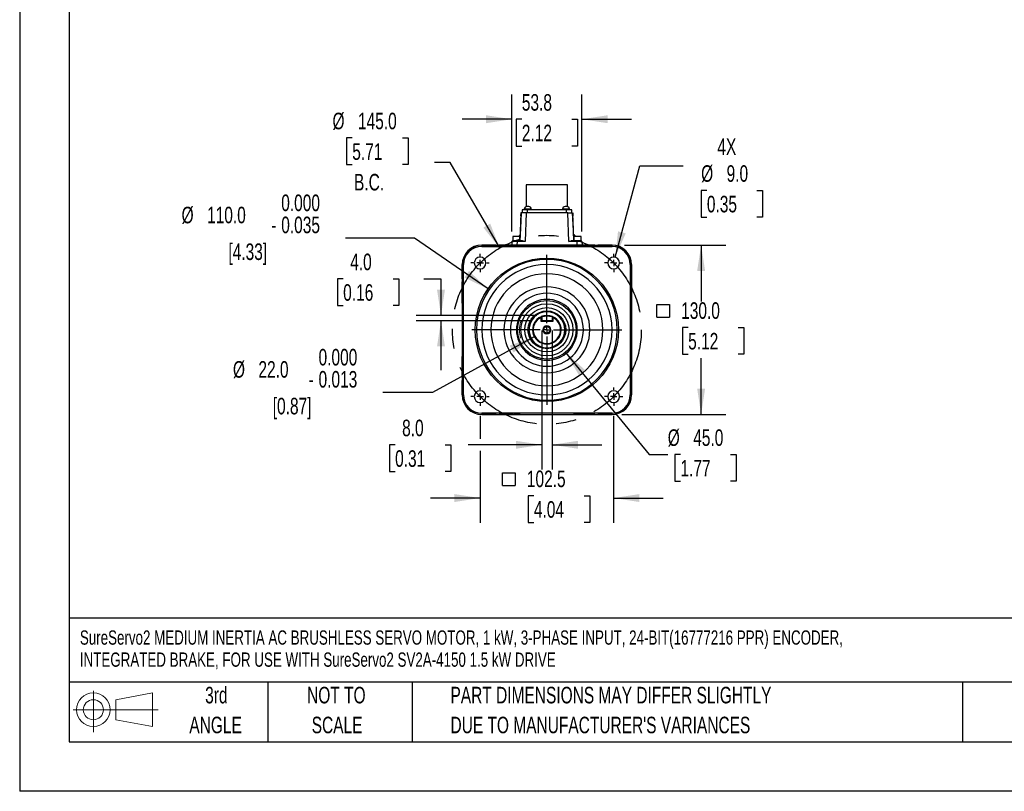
# Model space of a CAD drawing. Header units: millimetres. Extents: x 0 to 1676, y 0 to 1295.
# Tile 1 of 7: x 0 to 756, y 0 to 592. Entities that reach past the tile are written whole.
import ezdxf

# ---------------------------------------------------------------- set-up
doc = ezdxf.new("R2010")
doc.units = ezdxf.units.MM
doc.header["$LTSCALE"] = 6
doc.linetypes.add('CENTERX2', pattern=[20.32, 12.7, -2.54, 2.54, -2.54])
doc.layers.add('CENTER', color=40, linetype='CENTERX2')
doc.layers.add('SLD-DEFPOINTS', color=7, linetype='Continuous')
doc.layers.add('DIMENSIONS', color=140, linetype='Continuous', lineweight=25)
doc.layers.add('TEXT', color=140, linetype='Continuous', lineweight=25)
doc.styles.add('SLDTEXTSTYLE0', font='TXT', dxfattribs={"width": 0.7})
doc.dimstyles.new('SLDDIMSTYLE0', dxfattribs={"dimtxt": 12.948047, "dimasz": 19.812, "dimexe": 0, "dimexo": 0.0625, "dimgap": 3.237012, "dimtad": 0, "dimtih": 1, "dimtoh": 1, "dimrnd": 1e-09, "dimzin": 4, "dimdsep": 46, "dimtxsty": 'SLDTEXTSTYLE0', "dimsah": 1, "dimcen": 0, "dimadec": 0, "dimazin": 1, "dimtfac": 1, "dimtofl": 0, "dimtmove": 0, "dimatfit": 3, "dimfxl": 0, "dimfrac": 2, "dimtolj": 1, "dimtzin": 12, "dimarcsym": 0})
doc.dimstyles.new('SLDDIMSTYLE1', dxfattribs={"dimtxt": 12.948047, "dimasz": 19.812, "dimexe": 0, "dimexo": 0.0625, "dimgap": 3.237012, "dimtad": 0, "dimtih": 1, "dimtoh": 1, "dimrnd": 1e-09, "dimzin": 4, "dimdsep": 46, "dimtxsty": 'SLDTEXTSTYLE0', "dimsah": 1, "dimcen": 0.09, "dimadec": 0, "dimazin": 1, "dimtfac": 1, "dimtmove": 0, "dimatfit": 0, "dimfxl": 0, "dimfrac": 2, "dimtolj": 1, "dimtzin": 12, "dimarcsym": 0})
doc.dimstyles.new('SLDDIMSTYLE2', dxfattribs={"dimtxt": 12.948047, "dimasz": 19.812, "dimexe": 0, "dimexo": 0.0625, "dimgap": 3.237012, "dimtad": 0, "dimtih": 1, "dimtoh": 1, "dimrnd": 1e-09, "dimzin": 4, "dimdsep": 46, "dimtxsty": 'SLDTEXTSTYLE0', "dimsah": 1, "dimcen": 0, "dimadec": 0, "dimazin": 1, "dimtol": 1, "dimtm": 0.035, "dimtfac": 1, "dimtdec": 3, "dimtofl": 0, "dimtmove": 0, "dimatfit": 3, "dimfxl": 0, "dimfrac": 2, "dimtolj": 1, "dimtzin": 0, "dimarcsym": 0})
doc.dimstyles.new('SLDDIMSTYLE3', dxfattribs={"dimtxt": 12.948047, "dimasz": 19.812, "dimexe": 0, "dimexo": 0.0625, "dimgap": 3.237012, "dimtad": 0, "dimtih": 1, "dimtoh": 1, "dimrnd": 1e-09, "dimzin": 4, "dimdsep": 46, "dimtxsty": 'SLDTEXTSTYLE0', "dimsah": 1, "dimcen": 0, "dimadec": 0, "dimazin": 1, "dimtol": 1, "dimtm": 0.013, "dimtfac": 1, "dimtdec": 3, "dimtofl": 0, "dimtmove": 0, "dimatfit": 3, "dimfxl": 0, "dimfrac": 2, "dimtolj": 1, "dimtzin": 0, "dimarcsym": 0})
doc.dimstyles.new('SLDDIMSTYLE4', dxfattribs={"dimtxt": 12.948047, "dimasz": 19.812, "dimexe": 0, "dimexo": 0.0625, "dimgap": 3.237012, "dimtad": 0, "dimtih": 1, "dimtoh": 1, "dimrnd": 1e-09, "dimzin": 12, "dimdsep": 46, "dimtxsty": 'SLDTEXTSTYLE0', "dimsah": 1, "dimcen": 0.09, "dimadec": 0, "dimazin": 3, "dimtfac": 1, "dimtmove": 0, "dimatfit": 0, "dimfxl": 0, "dimfrac": 2, "dimtolj": 1, "dimtzin": 12, "dimarcsym": 0})
doc.dimstyles.new('SLDDIMSTYLE5', dxfattribs={"dimtxt": 12.948047, "dimasz": 19.812, "dimexe": 0, "dimexo": 0.0625, "dimgap": 3.237012, "dimtad": 0, "dimtih": 1, "dimtoh": 1, "dimrnd": 1e-09, "dimzin": 4, "dimdsep": 46, "dimtxsty": 'SLDTEXTSTYLE0', "dimsah": 1, "dimcen": 0, "dimadec": 0, "dimazin": 1, "dimtfac": 1, "dimtofl": 0, "dimtmove": 0, "dimatfit": 3, "dimfxl": 0, "dimfrac": 2, "dimtolj": 1, "dimtzin": 12, "dimarcsym": 0})
doc.dimstyles.new('SLDDIMSTYLE6', dxfattribs={"dimtxt": 12.948047, "dimasz": 19.812, "dimexe": 0, "dimexo": 0.0625, "dimgap": 3.237012, "dimtad": 0, "dimtih": 1, "dimtoh": 1, "dimrnd": 1e-09, "dimzin": 4, "dimdsep": 46, "dimtxsty": 'SLDTEXTSTYLE0', "dimsah": 1, "dimcen": 0.09, "dimadec": 0, "dimazin": 1, "dimtfac": 1, "dimtofl": 0, "dimtmove": 0, "dimatfit": 3, "dimfxl": 0, "dimfrac": 2, "dimtolj": 1, "dimtzin": 12, "dimarcsym": 0})

# ---------------------------------------------------------------- blocks, each defined once
blk = doc.blocks.new('Block11')
at = {"color": 7, "linetype": 'Continuous', "lineweight": 18}
for p, q in [((15.53, 31.86), (15.53, 0)), ((32.88, 25), (61.05, 30.19)), ((32.88, 9.58), (32.88, 25)), ((61.05, 30.19), (61.05, 4.39)), ((0, 17.29), (65.24, 17.29)), ((32.88, 9.58), (61.05, 4.39))]:
    blk.add_line(p, q, dxfattribs=at)
for radius in [12.9, 7.71]:
    blk.add_circle((15.53, 17.29), radius, dxfattribs=at)
blk = doc.blocks.new('Block12')
at = {"layer": 'SLD-DEFPOINTS'}
blk.add_blockref('Block11', (0, 0), dxfattribs=at)
blk = doc.blocks.new('SW_NOTE_0')
at = {"layer": 'TEXT', "color": 0, "linetype": 'CENTERX2', "lineweight": 18, "char_height": 10.9541, "attachment_point": 1, "style": 'SLDTEXTSTYLE0'}
for s, insert in [('SureServo2 MEDIUM INERTIA AC BRUSHLESS SERVO MOTOR, 1 kW, 3-PHASE INPUT, 24-BIT(16777216 PPR) ENCODER,', (0, 14.12)), ('INTEGRATED BRAKE, FOR USE WITH SureServo2 SV2A-4150 1.5 kW DRIVE', (0, -2.83))]:
    blk.add_mtext(s, dxfattribs=dict(at, insert=insert))
blk = doc.blocks.new('SW_NOTE_0_3')
at = {"layer": 'TEXT', "color": 0, "linetype": 'CENTERX2', "lineweight": 18, "char_height": 12.7, "attachment_point": 1, "style": 'SLDTEXTSTYLE0'}
for s, insert in [('PART DIMENSIONS MAY DIFFER SLIGHTLY', (0, 16.37)), ("DUE TO MANUFACTURER'S VARIANCES", (0, -6.56))]:
    blk.add_mtext(s, dxfattribs=dict(at, insert=insert))
blk = doc.blocks.new('SW_NOTE_0_4')
at = {"layer": 'TEXT', "color": 0, "linetype": 'CENTERX2', "lineweight": 18, "char_height": 12.7, "attachment_point": 2, "style": 'SLDTEXTSTYLE0'}
for s, insert in [('NOT TO', (31.55, 16.37)), ('SCALE', (32.13, -6.56))]:
    blk.add_mtext(s, dxfattribs=dict(at, insert=insert))
blk = doc.blocks.new('SW_NOTE_0_5')
at = {"layer": 'TEXT', "color": 0, "linetype": 'CENTERX2', "lineweight": 18, "char_height": 12.7, "attachment_point": 2, "style": 'SLDTEXTSTYLE0'}
for s, insert in [('3rd', (13.89, 16.37)), ('ANGLE', (13.31, -6.56))]:
    blk.add_mtext(s, dxfattribs=dict(at, insert=insert))
blk = doc.blocks.new('_D')
at = {"layer": 'DIMENSIONS'}
for p, q in [((255.3, 501.44), (250.96, 501.44)), ((250.96, 501.44), (250.96, 480.86)), ((293.78, 501.44), (298.13, 501.44)), ((298.13, 501.44), (298.13, 480.86)), ((250.96, 480.86), (255.3, 480.86)), ((298.13, 480.86), (293.78, 480.86)), ((330.53, 482.64), (318.47, 482.64)), ((368.47, 416.92), (330.53, 482.64))]:
    blk.add_line(p, q, dxfattribs=at)
blk.add_solid([(368.47, 416.92), (361.2, 435.61), (355.92, 432.56)], dxfattribs=at)
at = {"layer": 'DIMENSIONS', "char_height": 12.7, "attachment_point": 1, "style": 'SLDTEXTSTYLE0'}
for s, insert in [('%%c', (240.14, 520.71)), ('145.0', (259.69, 520.71)), ('5.71', (255.3, 497.23)), ('B.C.', (256.66, 473.76))]:
    blk.add_mtext(s, dxfattribs=dict(at, insert=insert))
blk = doc.blocks.new('_D_1')
at = {"layer": 'DIMENSIONS'}
for p, q in [((400.72, 353.52), (400.72, 246.86)), ((408.72, 353.52), (408.72, 246.86)), ((288.19, 265.91), (283.84, 265.91)), ((283.84, 265.91), (283.84, 245.33)), ((326.67, 265.91), (331.02, 265.91)), ((331.02, 265.91), (331.02, 245.33)), ((400.72, 265.91), (344.21, 265.91)), ((408.72, 265.91), (446.82, 265.91)), ((283.84, 245.33), (288.19, 245.33)), ((331.02, 245.33), (326.67, 245.33))]:
    blk.add_line(p, q, dxfattribs=at)
for points in [[(400.72, 265.91), (380.9, 268.95), (380.9, 262.86)], [(408.72, 265.91), (428.53, 262.86), (428.53, 268.95)]]:
    blk.add_solid(points, dxfattribs=at)
at = {"layer": 'DIMENSIONS', "char_height": 12.7, "attachment_point": 1, "style": 'SLDTEXTSTYLE0'}
for s, insert in [('8.0', (293.58, 285.18)), ('0.31', (288.19, 261.7))]:
    blk.add_mtext(s, dxfattribs=dict(at, insert=insert))
blk = doc.blocks.new('_D_2')
at = {"layer": 'DIMENSIONS'}
for p, q in [((248.33, 393.32), (243.98, 393.32)), ((243.98, 393.32), (243.98, 372.74)), ((286.8, 393.32), (291.15, 393.32)), ((291.15, 393.32), (291.15, 372.74)), ((310.14, 393.32), (323.43, 393.32)), ((323.43, 393.32), (323.43, 365.14)), ((243.98, 372.74), (248.33, 372.74)), ((291.15, 372.74), (286.8, 372.74)), ((397.1, 365.14), (304.38, 365.14)), ((393.1, 361.14), (304.38, 361.14)), ((323.43, 361.14), (323.43, 323.04))]:
    blk.add_line(p, q, dxfattribs=at)
for points in [[(323.43, 365.14), (326.47, 384.95), (320.38, 384.95)], [(323.43, 361.14), (320.38, 341.33), (326.47, 341.33)]]:
    blk.add_solid(points, dxfattribs=at)
at = {"layer": 'DIMENSIONS', "char_height": 12.7, "attachment_point": 1, "style": 'SLDTEXTSTYLE0'}
for s, insert in [('4.0', (253.71, 412.59)), ('0.16', (248.33, 389.12))]:
    blk.add_mtext(s, dxfattribs=dict(at, insert=insert))
blk = doc.blocks.new('_D_3')
at = {"layer": 'DIMENSIONS'}
for p, q in [((303.11, 424.57), (250.03, 424.57)), ((359.52, 385.47), (303.11, 424.57))]:
    blk.add_line(p, q, dxfattribs=at)
blk.add_solid([(359.52, 385.47), (344.97, 399.27), (341.5, 394.26)], dxfattribs=at)
at = {"layer": 'DIMENSIONS', "char_height": 12.7, "attachment_point": 1, "style": 'SLDTEXTSTYLE0'}
for s, insert in [('0.000', (200.78, 457.93)), ('%%c', (124.29, 448.57)), ('110.0', (143.84, 448.57)), ('0.035', (200.78, 440.99)), ('-', (193.09, 440.99)), ('[4.33]', (160.23, 420.41))]:
    blk.add_mtext(s, dxfattribs=dict(at, insert=insert))
blk = doc.blocks.new('_D_4')
at = {"layer": 'DIMENSIONS'}
for p, q in [((395.06, 348.87), (316.78, 306.12)), ((316.78, 306.12), (278.68, 306.12))]:
    blk.add_line(p, q, dxfattribs=at)
blk.add_solid([(395.06, 348.87), (376.21, 342.05), (379.13, 336.7)], dxfattribs=at)
at = {"layer": 'DIMENSIONS', "char_height": 12.7, "attachment_point": 1, "style": 'SLDTEXTSTYLE0'}
for s, insert in [('0.000', (229.43, 339.47)), ('%%c', (163.71, 330.11)), ('22.0', (183.26, 330.11)), ('0.013', (229.43, 322.53)), ('-', (221.74, 322.53)), ('[0.87]', (194.27, 301.96))]:
    blk.add_mtext(s, dxfattribs=dict(at, insert=insert))
blk = doc.blocks.new('SW_SYMBOL_MOD_BOX')
at = {"layer": 'DIMENSIONS', "color": 0}
for p, q in [((1200, 1200), (1200, 4800)), ((1200, 4800), (4800, 4800)), ((4800, 4800), (4800, 1200)), ((1200, 1200), (4800, 1200))]:
    blk.add_line(p, q, dxfattribs=at)
blk = doc.blocks.new('_D_5')
at = {"layer": 'DIMENSIONS'}
for p, q in [((353.45, 288.21), (353.45, 270.48)), ((455.98, 288.21), (455.98, 205.99)), ((353.45, 261.33), (353.45, 205.99)), ((394.74, 226.86), (390.39, 226.86)), ((390.39, 226.86), (390.39, 206.28)), ((433.21, 226.86), (437.56, 226.86)), ((437.56, 226.86), (437.56, 206.28)), ((353.45, 225.04), (315.35, 225.04)), ((455.98, 225.04), (494.08, 225.04)), ((390.39, 206.28), (394.74, 206.28)), ((437.56, 206.28), (433.21, 206.28))]:
    blk.add_line(p, q, dxfattribs=at)
for points in [[(353.45, 225.04), (333.64, 228.09), (333.64, 221.99)], [(455.98, 225.04), (475.79, 221.99), (475.79, 228.09)]]:
    blk.add_solid(points, dxfattribs=at)
at = {"layer": 'DIMENSIONS', "xscale": 0.002688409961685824, "yscale": 0.002688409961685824, "zscale": 0.002688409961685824}
blk.add_blockref('SW_SYMBOL_MOD_BOX', (367.52, 231.47), dxfattribs=at)
at = {"layer": 'DIMENSIONS', "char_height": 12.7, "attachment_point": 1, "style": 'SLDTEXTSTYLE0'}
for s, insert in [('102.5', (389.35, 246.13)), ('4.04', (394.74, 222.65))]:
    blk.add_mtext(s, dxfattribs=dict(at, insert=insert))
blk = doc.blocks.new('_D_6')
at = {"layer": 'DIMENSIONS'}
for p, q in [((419, 336.75), (483.27, 258.48)), ((483.27, 258.48), (497.49, 258.48)), ((507.26, 258.48), (502.91, 258.48)), ((502.91, 258.48), (502.91, 237.9)), ((545.74, 258.48), (550.09, 258.48)), ((550.09, 258.48), (550.09, 237.9)), ((502.91, 237.9), (507.26, 237.9)), ((550.09, 237.9), (545.74, 237.9))]:
    blk.add_line(p, q, dxfattribs=at)
blk.add_solid([(419, 336.75), (429.21, 319.51), (433.93, 323.37)], dxfattribs=at)
at = {"layer": 'DIMENSIONS', "char_height": 12.7, "attachment_point": 1, "style": 'SLDTEXTSTYLE0'}
for s, insert in [('%%c', (497.49, 277.75)), ('45.0', (517.04, 277.75)), ('1.77', (507.26, 254.28))]:
    blk.add_mtext(s, dxfattribs=dict(at, insert=insert))
blk = doc.blocks.new('_D_7')
at = {"layer": 'DIMENSIONS'}
for p, q in [((451.34, 419.14), (455.09, 419.14)), ((464.23, 419.14), (542.18, 419.14)), ((523.13, 419.14), (523.13, 375.81)), ((513.15, 355.98), (508.81, 355.98)), ((508.81, 355.98), (508.81, 335.4)), ((551.63, 355.98), (555.98, 355.98)), ((555.98, 355.98), (555.98, 335.4)), ((508.81, 335.4), (513.15, 335.4)), ((555.98, 335.4), (551.63, 335.4)), ((523.13, 289.17), (523.13, 332.5)), ((462.34, 289.17), (542.18, 289.17))]:
    blk.add_line(p, q, dxfattribs=at)
for points in [[(523.13, 419.14), (520.08, 399.33), (526.18, 399.33)], [(523.13, 289.17), (526.18, 308.98), (520.08, 308.98)]]:
    blk.add_solid(points, dxfattribs=at)
at = {"layer": 'DIMENSIONS', "xscale": 0.002688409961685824, "yscale": 0.002688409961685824, "zscale": 0.002688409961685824}
blk.add_blockref('SW_SYMBOL_MOD_BOX', (485.94, 360.59), dxfattribs=at)
at = {"layer": 'DIMENSIONS', "char_height": 12.7, "attachment_point": 1, "style": 'SLDTEXTSTYLE0'}
for s, insert in [('130.0', (507.77, 375.25)), ('5.12', (513.15, 351.77))]:
    blk.add_mtext(s, dxfattribs=dict(at, insert=insert))
blk = doc.blocks.new('_D_8')
at = {"layer": 'DIMENSIONS'}
for p, q in [((457.15, 409.75), (475.96, 479.96)), ((475.96, 479.96), (509.3, 479.96)), ((527.52, 461.15), (523.17, 461.15)), ((523.17, 461.15), (523.17, 440.57)), ((565.99, 461.15), (570.34, 461.15)), ((570.34, 461.15), (570.34, 440.57)), ((523.17, 440.57), (527.52, 440.57)), ((570.34, 440.57), (565.99, 440.57))]:
    blk.add_line(p, q, dxfattribs=at)
blk.add_solid([(457.15, 409.75), (465.22, 428.1), (459.33, 429.68)], dxfattribs=at)
at = {"layer": 'DIMENSIONS', "char_height": 12.7, "attachment_point": 1, "style": 'SLDTEXTSTYLE0'}
for s, insert in [('4X', (535.57, 501)), ('%%c', (523.13, 480.42)), ('9.0', (542.68, 480.42)), ('0.35', (527.52, 456.95))]:
    blk.add_mtext(s, dxfattribs=dict(at, insert=insert))
blk = doc.blocks.new('_D_9')
at = {"layer": 'DIMENSIONS'}
for p, q in [((377.82, 429.48), (377.82, 534.77)), ((431.61, 429.48), (431.61, 534.77)), ((377.82, 515.72), (339.72, 515.72)), ((385.48, 515.72), (381.13, 515.72)), ((381.13, 515.72), (381.13, 495.15)), ((423.95, 515.72), (428.3, 515.72)), ((428.3, 515.72), (428.3, 495.15)), ((431.61, 515.72), (469.71, 515.72)), ((381.13, 495.15), (385.48, 495.15)), ((428.3, 495.15), (423.95, 495.15))]:
    blk.add_line(p, q, dxfattribs=at)
for points in [[(377.82, 515.72), (358.01, 518.77), (358.01, 512.68)], [(431.61, 515.72), (451.42, 512.68), (451.42, 518.77)]]:
    blk.add_solid(points, dxfattribs=at)
at = {"layer": 'DIMENSIONS', "char_height": 12.7, "attachment_point": 1, "style": 'SLDTEXTSTYLE0'}
for s, insert in [('53.8', (385.48, 534.99)), ('2.12', (385.48, 511.52))]:
    blk.add_mtext(s, dxfattribs=dict(at, insert=insert))
blk = doc.blocks.new('SW_CENTERMARKSYMBOL_0')
at = {"layer": 'CENTER', "color": 0}
for p, q in [((0, 5.08), (0, 57.54)), ((-5.08, 0), (-57.54, 0)), ((0, 0), (-2.54, 0)), ((0, 0), (0, 2.54)), ((0, 0), (0, -2.54)), ((0, 0), (2.54, 0)), ((5.08, 0), (57.54, 0)), ((0, -5.08), (0, -57.54))]:
    blk.add_line(p, q, dxfattribs=at)
blk = doc.blocks.new('SW_CENTERMARKSYMBOL_1')
at = {"layer": 'CENTER', "color": 0}
for p, q in [((-5.08, 0), (-7.04, 0)), ((0, 0), (-2.54, 0)), ((0, 5.08), (0, 7.04)), ((0, 0), (0, 2.54)), ((0, 0), (0, -2.54)), ((0, 0), (2.54, 0)), ((5.08, 0), (7.04, 0)), ((0, -5.08), (0, -7.04))]:
    blk.add_line(p, q, dxfattribs=at)
blk = doc.blocks.new('SW_CENTERMARKSYMBOL_2')
at = {"layer": 'CENTER', "color": 0}
for p, q in [((-5.08, 0), (-7.04, 0)), ((0, 0), (-2.54, 0)), ((0, 5.08), (0, 7.04)), ((0, 0), (0, 2.54)), ((0, 0), (0, -2.54)), ((0, 0), (2.54, 0)), ((5.08, 0), (7.04, 0)), ((0, -5.08), (0, -7.04))]:
    blk.add_line(p, q, dxfattribs=at)
blk = doc.blocks.new('SW_CENTERMARKSYMBOL_3')
at = {"layer": 'CENTER', "color": 0}
for p, q in [((-5.08, 0), (-7.04, 0)), ((0, 0), (-2.54, 0)), ((0, 5.08), (0, 7.04)), ((0, 0), (0, 2.54)), ((0, 0), (0, -2.54)), ((0, 0), (2.54, 0)), ((5.08, 0), (7.04, 0)), ((0, -5.08), (0, -7.04))]:
    blk.add_line(p, q, dxfattribs=at)
blk = doc.blocks.new('SW_CENTERMARKSYMBOL_4')
at = {"layer": 'CENTER', "color": 0}
for p, q in [((-5.08, 0), (-7.04, 0)), ((0, 0), (-2.54, 0)), ((0, 5.08), (0, 7.04)), ((0, 0), (0, 2.54)), ((0, 0), (0, -2.54)), ((0, 0), (2.54, 0)), ((5.08, 0), (7.04, 0)), ((0, -5.08), (0, -7.04))]:
    blk.add_line(p, q, dxfattribs=at)

msp = doc.modelspace()

# ---------------------------------------------------------------- linework, layer by layer
at = {"color": 7, "linetype": 'Continuous'}
for p in [(0.015, 1295.416), (1676.415, 0.016)]:
    msp.add_line(p, (0.015, 0.016), dxfattribs=at)
for p, q in [((388.841, 465.278), (388.841, 448.667)), ((420.591, 465.278), (388.841, 465.278)), ((420.591, 448.667), (420.591, 465.278)), ((385.666, 446.228), (385.666, 443.838)), ((389.666, 446.228), (385.666, 446.228)), ((387.332, 446.728), (387.332, 446.228)), ((390.036, 446.728), (387.332, 446.728)), ((390.74, 448.728), (389.332, 448.728)), ((389.666, 446.228), (389.666, 443.838)), ((419.766, 446.228), (389.666, 446.228)), ((392.74, 446.728), (390.036, 446.728)), ((392.74, 446.228), (392.74, 446.728)), ((416.692, 446.728), (416.692, 446.228)), ((419.396, 446.728), (416.692, 446.728)), ((420.1, 448.728), (418.692, 448.728)), ((422.1, 446.728), (419.396, 446.728)), ((419.766, 443.838), (419.766, 446.228)), ((423.766, 446.228), (419.766, 446.228)), ((422.1, 446.228), (422.1, 446.728)), ((423.766, 443.838), (423.766, 446.228)), ((384.716, 443.838), (383.965, 422.338)), ((384.982, 443.838), (384.437, 432.154)), ((384.842, 441.53), (384.92, 443.838)), ((384.982, 443.838), (384.949, 443.838)), ((384.959, 443.975), (384.952, 443.821)), ((388.714, 443.838), (387.946, 421.855)), ((420.718, 443.838), (388.714, 443.838)), ((421.486, 421.855), (420.718, 443.838)), ((420.718, 443.838), (424.449, 443.838)), ((425.083, 430.276), (424.449, 443.838)), ((424.48, 443.821), (424.473, 443.975)), ((424.512, 443.838), (424.593, 441.449)), ((425.467, 422.338), (424.716, 443.838)), ((384.437, 432.154), (383.978, 422.338)), ((378.466, 425.838), (378.466, 422.338)), ((383.966, 425.838), (378.466, 425.838)), ((384.14, 427.338), (383.113, 425.838)), ((384.109, 426.451), (383.689, 425.838)), ((383.966, 422.338), (383.966, 425.838)), ((425.454, 422.338), (425.083, 430.276)), ((425.292, 427.338), (426.319, 425.838)), ((425.743, 425.838), (425.323, 426.451)), ((425.466, 425.838), (425.466, 422.338)), ((430.966, 425.838), (425.466, 425.838)), ((430.966, 422.338), (430.966, 425.838)), ((354.716, 419.127), (354.716, 419.108)), ((365.716, 419.127), (354.716, 419.127)), ((354.716, 419.108), (354.716, 418.107)), ((354.716, 419.108), (454.716, 419.108)), ((354.716, 418.107), (454.716, 418.107)), ((365.379, 419.127), (365.716, 419.138)), ((365.716, 419.127), (365.716, 419.138)), ((365.716, 419.138), (368.002, 419.138)), ((373.43, 419.138), (368.002, 419.138)), ((373.43, 419.138), (373.502, 419.138)), ((378.93, 419.138), (373.502, 419.138)), ((377.821, 421.855), (377.726, 419.138)), ((381.819, 422.338), (378.321, 422.338)), ((430.502, 419.138), (378.93, 419.138)), ((381.819, 421.855), (381.724, 419.138)), ((386.058, 422.338), (381.819, 422.338)), ((381.819, 422.338), (381.819, 421.855)), ((387.946, 421.855), (381.819, 421.855)), ((427.613, 421.855), (421.486, 421.855)), ((427.613, 422.338), (423.374, 422.338)), ((427.613, 422.338), (427.613, 421.855)), ((431.111, 422.338), (427.613, 422.338)), ((427.613, 421.855), (427.708, 419.138)), ((435.93, 419.138), (430.502, 419.138)), ((431.611, 421.855), (431.706, 419.138)), ((435.93, 419.138), (436.002, 419.138)), ((441.43, 419.138), (436.002, 419.138)), ((441.43, 419.138), (443.716, 419.138)), ((443.716, 419.127), (443.716, 419.138)), ((443.716, 419.138), (444.053, 419.127)), ((454.716, 419.127), (443.716, 419.127)), ((454.716, 419.108), (454.716, 419.127)), ((454.716, 418.107), (454.716, 419.108)), ((339.727, 393.138), (339.727, 404.138)), ((339.727, 404.138), (339.746, 404.138)), ((339.746, 404.138), (339.746, 304.138)), ((339.746, 404.138), (340.747, 404.138)), ((340.747, 304.138), (340.747, 404.138)), ((469.686, 404.138), (468.685, 404.138)), ((468.685, 404.138), (468.685, 304.138)), ((469.686, 404.138), (469.686, 304.138)), ((469.705, 404.138), (469.686, 404.138)), ((469.705, 393.138), (469.705, 404.138)), ((339.716, 393.138), (339.727, 393.475)), ((339.716, 393.138), (339.716, 390.852)), ((339.716, 393.138), (339.727, 393.138)), ((469.705, 393.475), (469.716, 393.138)), ((469.705, 393.138), (469.716, 393.138)), ((469.716, 393.138), (469.716, 390.852)), ((339.716, 385.424), (339.716, 390.852)), ((469.716, 385.424), (469.716, 390.852)), ((339.716, 385.424), (339.716, 385.352)), ((339.716, 379.924), (339.716, 385.352)), ((339.716, 379.924), (339.716, 379.63)), ((339.716, 374.646), (339.716, 379.63)), ((469.716, 385.424), (469.716, 385.352)), ((469.716, 379.924), (469.716, 385.352)), ((469.716, 379.924), (469.716, 379.63)), ((469.716, 374.646), (469.716, 379.63)), ((339.716, 374.646), (339.716, 333.63)), ((469.716, 374.646), (469.716, 333.63)), ((400.488, 364.045), (400.216, 363.625)), ((400.216, 360.638), (400.216, 363.625)), ((400.488, 364.045), (400.259, 364.194)), ((400.716, 363.897), (400.488, 364.045)), ((400.716, 363.897), (400.716, 361.138)), ((408.716, 363.897), (408.944, 364.045)), ((408.716, 363.897), (408.716, 361.138)), ((409.173, 364.194), (408.944, 364.045)), ((408.944, 364.045), (409.216, 363.625)), ((409.216, 363.625), (409.216, 360.638)), ((400.716, 361.138), (400.216, 360.638)), ((409.216, 360.638), (400.216, 360.638)), ((408.716, 361.138), (400.716, 361.138)), ((409.216, 360.638), (408.716, 361.138)), ((339.716, 328.646), (339.716, 333.63)), ((469.716, 328.646), (469.716, 333.63)), ((339.716, 328.646), (339.716, 328.352)), ((339.716, 322.924), (339.716, 328.352)), ((469.716, 328.646), (469.716, 328.352)), ((469.716, 322.924), (469.716, 328.352)), ((339.716, 322.924), (339.716, 322.852)), ((339.716, 317.424), (339.716, 322.852)), ((469.716, 322.924), (469.716, 322.852)), ((469.716, 317.424), (469.716, 322.852)), ((339.716, 317.424), (339.716, 315.138)), ((339.727, 315.138), (339.716, 315.138)), ((339.727, 314.801), (339.716, 315.138)), ((339.727, 304.138), (339.727, 315.138)), ((469.705, 315.138), (469.716, 315.138)), ((469.705, 304.138), (469.705, 315.138)), ((469.716, 315.138), (469.705, 314.801)), ((469.716, 317.424), (469.716, 315.138)), ((339.746, 304.138), (339.727, 304.138)), ((339.746, 304.138), (340.747, 304.138)), ((468.685, 304.138), (469.686, 304.138)), ((469.686, 304.138), (469.705, 304.138)), ((454.716, 290.169), (354.716, 290.169)), ((354.716, 290.169), (354.716, 289.168)), ((354.716, 289.168), (454.716, 289.168)), ((354.716, 289.149), (354.716, 289.168)), ((365.716, 289.149), (354.716, 289.149)), ((365.716, 289.138), (365.379, 289.149)), ((365.716, 289.138), (365.716, 289.149)), ((365.716, 289.138), (368.002, 289.138)), ((373.43, 289.138), (368.002, 289.138)), ((373.43, 289.138), (373.502, 289.138)), ((378.93, 289.138), (373.502, 289.138)), ((378.93, 289.138), (379.224, 289.138)), ((384.208, 289.138), (379.224, 289.138)), ((384.208, 289.138), (425.224, 289.138)), ((430.208, 289.138), (425.224, 289.138)), ((430.208, 289.138), (430.502, 289.138)), ((435.93, 289.138), (430.502, 289.138)), ((435.93, 289.138), (436.002, 289.138)), ((441.43, 289.138), (436.002, 289.138)), ((441.43, 289.138), (443.716, 289.138)), ((443.716, 289.149), (443.716, 289.138)), ((454.716, 289.149), (443.716, 289.149)), ((444.053, 289.149), (443.716, 289.138)), ((454.716, 289.168), (454.716, 290.169)), ((454.716, 289.168), (454.716, 289.149))]:
    msp.add_line(p, q)
at = {"flags": 128}
for points in [[(384.959, 443.975), (384.486, 434.127), (384.402, 432.159)], [(388.714, 443.838), (387.498, 443.838), (386.45, 443.838), (385.579, 443.838), (384.982, 443.838)], [(425.114, 430.28), (425.04, 432.058), (424.473, 443.975)], [(387.946, 421.855), (386.862, 422.21), (386.058, 422.338)], [(421.486, 421.855), (422.57, 422.21), (423.374, 422.338)]]:
    msp.add_lwpolyline(points, dxfattribs=at)
for radius in [55, 22.5, 20, 17, 14.5, 2.5]:
    msp.add_circle((404.716, 354.138), radius)
for centre, radius, start, end in [((389.332, 446.728), 2, 90, 180), ((390.74, 446.728), 2, 0, 90), ((418.692, 446.728), 2, 90, 180), ((420.1, 446.728), 2, 0, 90), ((384.794, 263.485), 180.353, 89.959984, 90.024883), ((424.636, 279.058), 164.78, 89.972045, 90.043076), ((354.716, 404.138), 14.989, 90, 180), ((354.716, 404.138), 14.97, 90, 180), ((354.716, 404.138), 13.969, 90, 180), ((378.321, 421.838), 0.5, 89.997769, 177.999965), ((379.82, 188.63), 233.234, 89.508979, 90.491024), ((429.612, 188.957), 232.907, 89.508283, 90.491707), ((431.111, 421.838), 0.5, 2.00002, 90.002723), ((454.716, 404.138), 14.989, 0, 90), ((454.716, 404.138), 14.97, 0, 90), ((454.716, 404.138), 13.969, 0, 90), ((353.451, 405.403), 4.5, 0, 180), ((455.981, 405.403), 4.5, 0, 180), ((353.451, 405.403), 4.5, 180, 0), ((404.716, 354.138), 54, 0, 180), ((404.716, 354.138), 50, 0, 180), ((455.981, 405.403), 4.5, 180, 0), ((404.716, 354.138), 43, 0, 180), ((404.716, 354.138), 33, 0, 180), ((404.716, 354.138), 28, 0, 180), ((404.716, 354.138), 23.366, 0, 180), ((404.716, 354.138), 13.75, 90, 270), ((404.716, 354.138), 11, 113.903181, 66.096819), ((404.716, 354.138), 10.5, 115.379163, 0), ((404.716, 354.141), 10.997, 66.588325, 113.405382), ((404.716, 353.354), 11.275, 70.756912, 109.153189), ((404.716, 354.138), 13.75, 270, 90), ((404.716, 354.138), 10.5, 359.99987, 64.625433), ((404.716, 354.138), 3.125, 0, 180), ((404.716, 354.138), 54, 180, 0), ((404.716, 354.138), 50, 180, 0), ((404.716, 354.138), 43, 180, 0), ((404.716, 354.138), 33, 180, 0), ((404.716, 354.138), 28, 180, 0), ((404.716, 354.138), 23.366, 180, 0), ((404.716, 354.138), 3.125, 180, 0), ((354.716, 304.138), 14.989, 180, 270), ((354.716, 304.138), 14.97, 180, 270), ((354.716, 304.138), 13.969, 180, 270), ((353.451, 302.873), 4.5, 0, 180), ((353.451, 302.873), 4.5, 180, 0), ((455.981, 302.873), 4.5, 0, 180), ((455.981, 302.873), 4.5, 180, 0), ((454.716, 304.138), 13.969, 270, 0), ((454.716, 304.138), 14.97, 270, 0), ((454.716, 304.138), 14.989, 270, 0)]:
    msp.add_arc(centre, radius, start, end)
at = {"color": 179, "linetype": 'Continuous', "lineweight": 18}
msp.add_arc((404.716, 354.138), 21, 162.036175, 197.96218, dxfattribs=at)
at = {"layer": 'CENTER'}
msp.add_circle((404.716, 354.138), 72.5, dxfattribs=at)
at = {"layer": 'TEXT'}
for p, q in [((38.1, 1257.3), (38.1, 38.1)), ((1638.3, 132.757), (38.1, 132.757)), ((1638.3, 83.82), (38.1, 83.82)), ((190.5, 83.82), (190.5, 38.1)), ((301.27, 83.82), (301.27, 38.1)), ((723.879, 83.82), (723.879, 38.1)), ((38.1, 38.1), (1638.3, 38.1))]:
    msp.add_line(p, q, dxfattribs=at)

# ---------------------------------------------------------------- block references
at = {"layer": 'CENTER'}
for name, p in [('SW_CENTERMARKSYMBOL_2', (353.451, 405.403)), ('SW_CENTERMARKSYMBOL_0', (404.716, 354.138)), ('SW_CENTERMARKSYMBOL_1', (455.981, 405.403)), ('SW_CENTERMARKSYMBOL_4', (353.451, 302.873)), ('SW_CENTERMARKSYMBOL_3', (455.981, 302.873))]:
    msp.add_blockref(name, p, dxfattribs=at)
at = {"layer": 'SLD-DEFPOINTS'}
msp.add_blockref('Block12', (41.028, 45.323), dxfattribs=at)
at = {"layer": 'TEXT', "linetype": 'CENTERX2', "lineweight": 18}
for name, p in [('SW_NOTE_0', (46.228, 109.36)), ('SW_NOTE_0_5', (137.084, 63.813)), ('SW_NOTE_0_4', (211.543, 63.813)), ('SW_NOTE_0_3', (330.716, 63.813))]:
    msp.add_blockref(name, p, dxfattribs=at)

# ---------------------------------------------------------------- dimensions: what is measured, and where the dimension line sits
at = {"layer": 'DIMENSIONS'}
for base, p1, p2, angle, dimstyle, picture, middle in [((431.611, 515.724), (377.821, 421.855), (431.611, 421.855), 360, 'SLDDIMSTYLE4', '_D_9', (404.716, 515.724)), ((323.426, 365.138), (400.716, 361.138), (404.716, 365.138), 90, 'SLDDIMSTYLE1', '_D_2', (323.426, 393.323)), ((408.716, 265.907), (400.716, 361.138), (408.716, 361.138), 0, 'SLDDIMSTYLE1', '_D_1', (307.431, 265.907))]:
    dim = msp.add_linear_dim(base=base, p1=p1, p2=p2, angle=angle, dimstyle=dimstyle, dxfattribs=at)
    dim.commit()
    dim.dimension.update_dxf_attribs({"geometry": picture, "text_midpoint": middle, "dimtype": 160})
for p1, p2, text, dimstyle, picture, middle in [((440.966, 291.351), (368.466, 416.925), '<>\\PB.C.', 'SLDDIMSTYLE0', '_D', (274.542, 491.152)), ((454.817, 401.057), (457.146, 409.75), '4X\\P<>', 'SLDDIMSTYLE0', '_D_8', (546.754, 471.443)), ((449.917, 322.803), (359.515, 385.473), '<>\\P[4.33]', 'SLDDIMSTYLE2', '_D_3', (187.16, 431.265)), ((414.37, 359.41), (395.062, 348.866), '<>\\P[0.87]', 'SLDDIMSTYLE3', '_D_4', (221.195, 312.807))]:
    dim = msp.add_diameter_dim_2p(p1=p1, p2=p2, text=text, dimstyle=dimstyle, dxfattribs=at)
    dim.commit()
    dim.dimension.update_dxf_attribs({"geometry": picture, "text_midpoint": middle, "dimtype": 163})
dim = msp.add_linear_dim(base=(523.131, 419.138), p1=(454.716, 289.168), p2=(443.716, 419.138), angle=90, text='{\\fGDT;o}<>', dimstyle='SLDDIMSTYLE6', dxfattribs=at)
dim.commit()
dim.dimension.update_dxf_attribs({"geometry": '_D_7', "text_midpoint": (523.131, 354.153), "dimtype": 160})
dim = msp.add_diameter_dim_2p(p1=(390.436, 371.526), p2=(418.996, 336.75), dimstyle='SLDDIMSTYLE5', dxfattribs=at)
dim.commit()
dim.dimension.update_dxf_attribs({"geometry": '_D_6', "text_midpoint": (526.499, 258.483), "dimtype": 163})
dim = msp.add_linear_dim(base=(455.981, 225.038), p1=(353.451, 295.833), p2=(455.981, 295.833), text='{\\fGDT;o}<>', dimstyle='SLDDIMSTYLE4', dxfattribs=at)
dim.commit()
dim.dimension.update_dxf_attribs({"geometry": '_D_5', "text_midpoint": (404.716, 225.038), "dimtype": 160})

doc.saveas('drawing.dxf')
